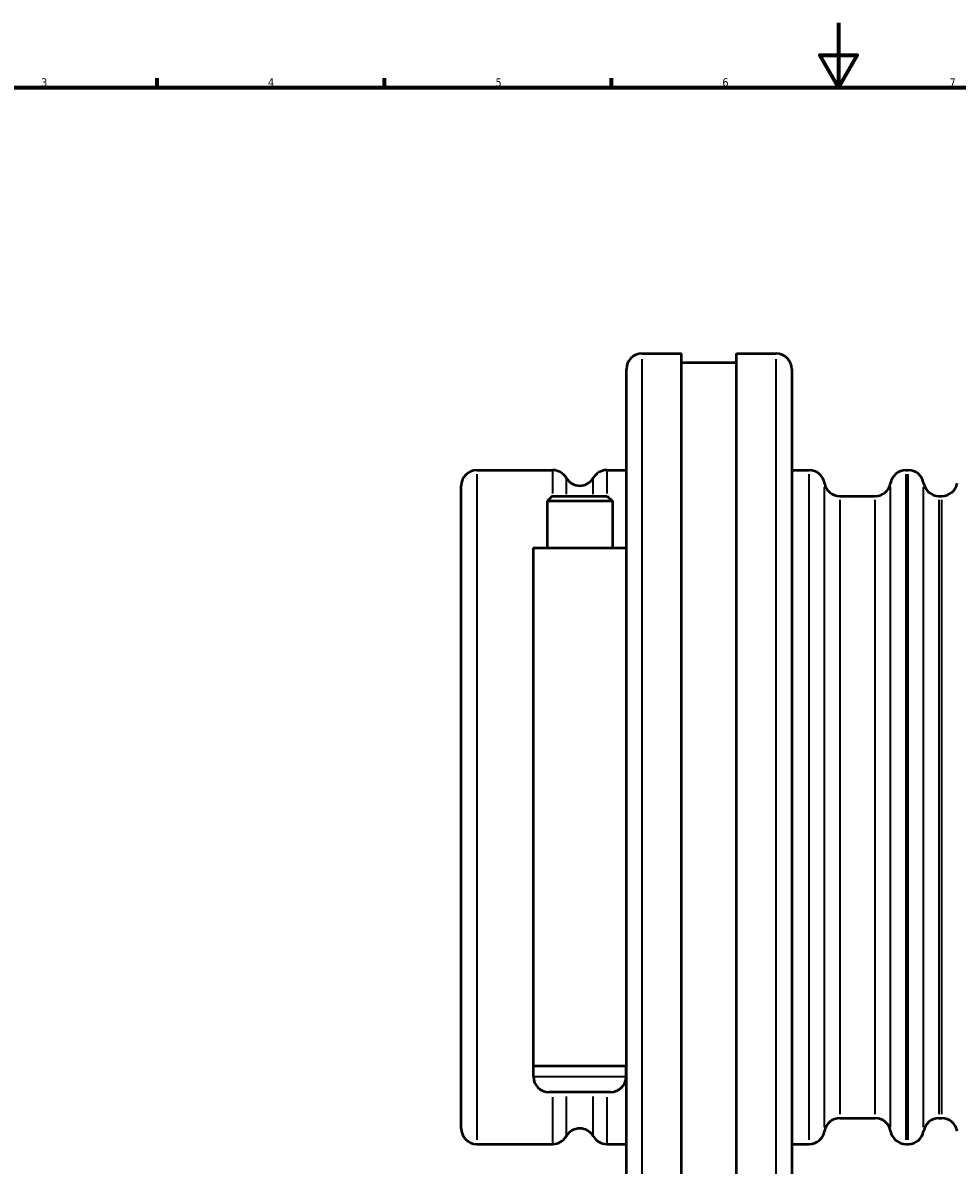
# Model space of a CAD drawing. Header units: millimetres. Extents: x -119 to 1313, y -331 to 1658.
# Tile 4 of 12: x 169 to 457, y 241 to 594. Entities that reach past the tile are written whole.
import ezdxf

# ---------------------------------------------------------------- set-up
doc = ezdxf.new("R2010")
doc.units = ezdxf.units.MM
for name, color, linetype, lineweight in [('Border (ISO)', 7, 'Continuous', 70), ('Visible (ISO)', 7, 'Continuous', 50), ('Visible Narrow (ISO)', 7, 'Continuous', 35)]:
    doc.layers.add(name, color=color, linetype=linetype, lineweight=lineweight)
doc.styles.add('Note Text (ISO)', font='tahoma.ttf')

# ---------------------------------------------------------------- blocks, each defined once
blk = doc.blocks.new('Borders Default Border')
at = {"layer": 'Border (ISO)'}
for p, q in [((210.25, 574), (210.25, 576.9)), ((280.33, 574), (280.33, 576.9)), ((350.42, 574), (350.42, 576.9))]:
    blk.add_line(p, q, dxfattribs=at)
at = {"layer": 'Border (ISO)', "flags": 128}
for points in [[(420.5, 594), (420.5, 574), (414.73, 584), (426.27, 584), (420.5, 574)], [(20, 20), (20, 574), (821, 574), (821, 20), (20, 20)]]:
    blk.add_lwpolyline(points, dxfattribs=at)
at = {"layer": 'Border (ISO)', "color": 232, "true_color": 0xca0064, "char_height": 2.5, "attachment_point": 7, "style": 'Note Text (ISO)'}
for s, insert in [('3', (174.43, 574.35)), ('4', (244.42, 574.4)), ('5', (314.64, 574.35)), ('6', (384.66, 574.35)), ('7', (454.77, 574.4))]:
    blk.add_mtext(s, dxfattribs=dict(at, insert=insert))

msp = doc.modelspace()

# ---------------------------------------------------------------- linework, layer by layer
at = {"layer": 'Visible (ISO)'}
for p, q in [((359.831, 491.927), (372.031, 491.927)), ((372.031, 211.927), (372.031, 491.927)), ((389.031, 211.927), (389.031, 491.927)), ((389.031, 491.927), (401.231, 491.927)), ((355.031, 216.727), (355.031, 487.127)), ((372.031, 489.127), (389.031, 489.127)), ((406.031, 487.127), (406.031, 216.727)), ((308.831, 455.927), (332.317, 455.927)), ((348.945, 455.927), (355.031, 455.927)), ((406.031, 455.927), (411.431, 455.927)), ((441.297, 455.927), (442.031, 455.927)), ((304.031, 252.727), (304.031, 451.127)), ((332.151, 447.927), (330.551, 446.327)), ((332.151, 447.927), (349.111, 447.927)), ((349.111, 447.927), (350.711, 446.327)), ((420.897, 447.927), (431.831, 447.927)), ((451.497, 447.927), (452.365, 447.927)), ((350.711, 446.327), (330.551, 446.327)), ((330.551, 446.327), (330.551, 431.927)), ((350.711, 446.327), (350.711, 431.927)), ((326.231, 431.927), (355.031, 431.927)), ((326.231, 431.927), (326.231, 271.927)), ((355.031, 271.927), (326.231, 271.927)), ((326.331, 268.727), (326.331, 271.927)), ((354.931, 268.727), (354.931, 271.927)), ((350.131, 263.927), (331.131, 263.927)), ((420.897, 255.927), (431.831, 255.927)), ((451.497, 255.927), (452.365, 255.927)), ((308.831, 247.927), (332.317, 247.927)), ((348.945, 247.927), (355.031, 247.927)), ((406.031, 247.927), (411.431, 247.927)), ((441.297, 247.927), (442.031, 247.927))]:
    msp.add_line(p, q, dxfattribs=at)
for centre, start, end in [((359.831, 487.127), 90, 180), ((401.231, 487.127), 0, 90), ((308.831, 451.127), 90, 180), ((332.317, 451.127), 30, 90), ((348.945, 451.127), 90, 150), ((411.431, 451.127), 9.59407, 90), ((441.297, 451.127), 90, 170.40593), ((442.031, 451.127), 9.59407, 90), ((340.631, 455.927), 210, 330), ((420.897, 452.727), 189.59407, 270), ((431.831, 452.727), 270, 350.40593), ((451.497, 452.727), 189.59407, 270), ((452.365, 452.727), 270, 350.40593), ((331.131, 268.727), 180, 270), ((350.131, 268.727), 270, 0), ((420.897, 251.127), 90, 170.40593), ((431.831, 251.127), 9.59407, 90), ((451.497, 251.127), 90, 170.40593), ((452.365, 251.127), 9.59407, 90), ((308.831, 252.727), 180, 270), ((340.631, 247.927), 30, 150), ((411.431, 252.727), 270, 350.40593), ((441.297, 252.727), 189.59407, 270), ((442.031, 252.727), 270, 350.40593), ((332.317, 252.727), 270, 330), ((348.945, 252.727), 210, 270)]:
    msp.add_arc(centre, 4.8, start, end, dxfattribs=at)
at = {"layer": 'Visible Narrow (ISO)'}
for p, q in [((359.831, 490.204), (359.831, 213.651)), ((401.231, 213.651), (401.231, 490.204)), ((332.317, 448.698), (332.317, 455.907)), ((348.945, 455.907), (348.945, 448.698)), ((308.831, 454.647), (308.831, 249.208)), ((336.474, 453.513), (336.474, 448.469)), ((344.788, 448.469), (344.788, 453.513)), ((411.431, 249.208), (411.431, 454.647)), ((441.297, 454.647), (441.297, 249.208)), ((442.031, 249.208), (442.031, 454.647)), ((416.164, 253.159), (416.164, 450.696)), ((436.564, 253.159), (436.564, 450.696)), ((446.764, 253.159), (446.764, 450.696)), ((420.897, 446.745), (420.897, 257.109)), ((431.831, 257.109), (431.831, 446.745)), ((451.497, 446.745), (451.497, 257.109)), ((452.365, 257.109), (452.365, 446.745)), ((326.507, 268.727), (354.755, 268.727)), ((332.317, 247.968), (332.317, 262.405)), ((336.474, 262.629), (336.474, 250.362)), ((344.788, 250.362), (344.788, 262.629)), ((348.945, 262.405), (348.945, 247.968))]:
    msp.add_line(p, q, dxfattribs=at)

# ---------------------------------------------------------------- block references
msp.add_blockref('Borders Default Border', (0, 0))

doc.saveas('drawing.dxf')
